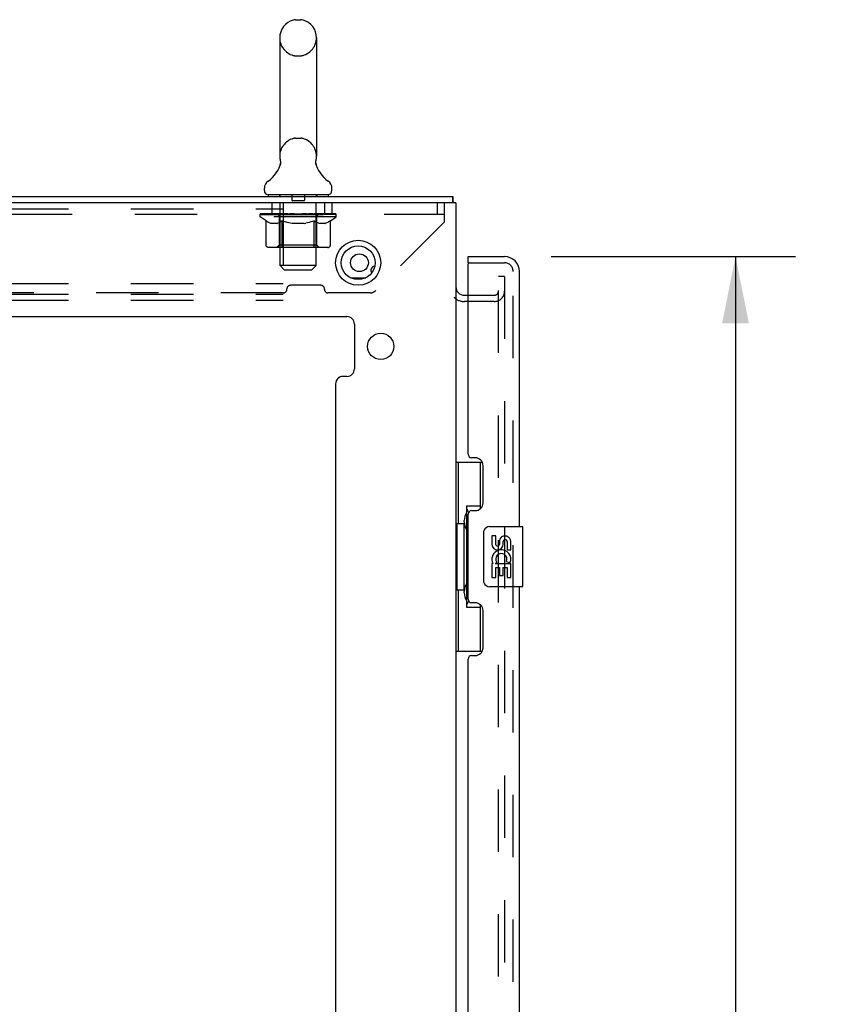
# Model space of a CAD drawing. Header units: inches. Extents: x 0 to 189, y 0 to 122.
# Tile 17 of 51: x 32 to 46, y 72 to 89. Entities that reach past the tile are written whole.
import ezdxf

# ---------------------------------------------------------------- set-up
doc = ezdxf.new("R2010")
doc.units = ezdxf.units.IN
doc.header["$LTSCALE"] = 10.388889
doc.header["$MEASUREMENT"] = 0
doc.linetypes.add('HIDDEN', pattern=[0.2, 0.1, -0.1])
doc.layers.get('0').update_dxf_attribs({"linetype": 'CONTINUOUS'})
for name, color, linetype in [('DEFAULT_2', 8, 'HIDDEN'), ('DIMENSIONS', 7, 'CONTINUOUS'), ('DOOR_ASSEMBLY', 7, 'CONTINUOUS')]:
    doc.layers.add(name, color=color, linetype=linetype)
doc.styles.get("Standard").update_dxf_attribs({"font": 'arial.ttf'})
doc.dimstyles.new('DIMSTYLE_1', dxfattribs={"dimtxt": 0.833333, "dimasz": 1.111111, "dimexe": 0.09, "dimexo": 0.07, "dimgap": 0.0375, "dimtad": 0, "dimtih": 1, "dimtoh": 1, "dimzin": 4, "dimdsep": 46, "dimtxsty": 'Standard', "dimblk": '_FILLED', "dimblk1": '_FILLED', "dimblk2": '_FILLED', "dimcen": 0.09, "dimazin": 1, "dimtfac": 1, "dimtdec": 3, "dimtofl": 0, "dimtmove": 0, "dimatfit": 3, "dimldrblk": '_FILLED', "dimfxl": 0, "dimtolj": 1, "dimtzin": 4, "dimarcsym": 0})

# ---------------------------------------------------------------- blocks, each defined once
blk = doc.blocks.new('_FILLED')
at = {"color": 0, "linetype": 'ByBlock'}
blk.add_solid([(0, 0), (-1, 0.2), (-1, -0.2)], dxfattribs=at)
blk = doc.blocks.new('*D7')
at = {"layer": 'DIMENSIONS', "color": 2, "linetype": 'Continuous'}
for p, q in [((41.315, 84.827), (45.382, 84.827)), ((44.382, 84.827), (44.382, 47.994)), ((44.382, 8.087), (44.382, 45.077)), ((41.315, 8.087), (45.382, 8.087))]:
    blk.add_line(p, q, dxfattribs=at)
at = {"layer": 'DIMENSIONS', "color": 2, "linetype": 'Continuous', "xscale": 1.1111111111, "yscale": 1.1111111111, "zscale": 1.1111111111}
for p, rotation in [((44.382, 84.827), 90), ((44.382, 8.087), 270)]:
    blk.add_blockref('_FILLED', p, dxfattribs=dict(at, rotation=rotation))
at = {"layer": 'DIMENSIONS', "color": 2, "linetype": 'Continuous', "insert": (44.382, 47.577), "char_height": 0.8333, "width": 3.48823, "attachment_point": 2, "line_spacing_factor": 0.9}
blk.add_mtext('76.74\\PDOOR', dxfattribs=at)
blk = doc.blocks.new('*D13')
at = {"layer": 'DIMENSIONS', "color": 2, "linetype": 'Continuous'}
for p, q in [((37.725, 71.489), (35.25, 71.489)), ((39.725, 71.489), (41.948, 71.489))]:
    blk.add_line(p, q, dxfattribs=at)
at = {"layer": 'DIMENSIONS', "color": 2, "linetype": 'Continuous', "xscale": 1.1111111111, "yscale": 1.1111111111, "zscale": 1.1111111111}
blk.add_blockref('_FILLED', (37.725, 71.489), dxfattribs=at)
at = {"layer": 'DIMENSIONS', "color": 2, "linetype": 'Continuous', "xscale": 1.1111111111, "yscale": 1.1111111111, "zscale": 1.1111111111, "rotation": 180}
blk.add_blockref('_FILLED', (39.725, 71.489), dxfattribs=at)
at = {"layer": 'DIMENSIONS', "color": 2, "linetype": 'Continuous', "insert": (34.833, 71.905), "char_height": 0.8333, "width": 2.26456, "attachment_point": 3, "line_spacing_factor": 0.9}
blk.add_mtext('2.00', dxfattribs=at)

msp = doc.modelspace()

# ---------------------------------------------------------------- linework, layer by layer
at = {"color": 7, "linetype": 'Continuous'}
for p, q in [((37.057, 88.772), (37.144, 88.772)), ((36.794, 88.472), (36.794, 86.497)), ((37.406, 88.472), (37.406, 86.497)), ((36.801, 86.354), (36.799, 86.349)), ((37.395, 86.408), (37.396, 86.413)), ((37.395, 86.403), (37.395, 86.408)), ((37.395, 86.398), (37.395, 86.403)), ((37.395, 86.393), (37.395, 86.398)), ((37.395, 86.388), (37.395, 86.393)), ((37.395, 86.383), (37.395, 86.388)), ((37.395, 86.378), (37.395, 86.383)), ((37.396, 86.373), (37.395, 86.378)), ((37.396, 86.413), (37.397, 86.418)), ((37.397, 86.368), (37.396, 86.373)), ((37.397, 86.423), (37.398, 86.427)), ((37.398, 86.364), (37.397, 86.368)), ((37.399, 86.36), (37.398, 86.364)), ((36.538, 85.926), (36.538, 85.965)), ((37.663, 85.926), (37.663, 85.965)), ((36.6, 85.857), (36.6, 85.827)), ((37.6, 85.857), (36.6, 85.857)), ((37.6, 85.857), (37.6, 85.827)), ((39.673, 85.723), (39.673, 85.827)), ((39.765, 84.223), (39.765, 84.223))]:
    msp.add_line(p, q, dxfattribs=at)
at = {"color": 3, "linetype": 'Continuous'}
for p, q in [((21.777, 85.827), (39.673, 85.827)), ((39.682, 85.773), (39.682, 85.791)), ((39.725, 85.723), (21.792, 85.723)), ((39.725, 85.723), (39.725, 7.191)), ((37.972, 84.473), (38.229, 84.473)), ((39.868, 84.181), (39.929, 84.181)), ((23.538, 83.827), (37.912, 83.827)), ((38.037, 83.702), (38.037, 82.955)), ((37.912, 82.83), (37.85, 82.83)), ((37.725, 82.705), (37.725, 59.374))]:
    msp.add_line(p, q, dxfattribs=at)
at = {"color": 7, "linetype": 'Continuous'}
for points in [[(36.803, 86.427), (36.803, 86.423), (36.804, 86.418), (36.805, 86.413), (36.806, 86.408), (36.806, 86.403), (36.806, 86.398), (36.806, 86.393), (36.806, 86.388), (36.806, 86.383), (36.805, 86.378), (36.805, 86.373), (36.804, 86.368), (36.803, 86.364), (36.802, 86.359), (36.801, 86.354)], [(37.397, 86.418), (37.397, 86.423), (37.398, 86.427)]]:
    msp.add_lwpolyline(points, dxfattribs=at)
at = {"color": 3, "linetype": 'Continuous'}
for points in [[(39.682, 85.791), (39.682, 85.794), (39.682, 85.798), (39.681, 85.801), (39.681, 85.804), (39.681, 85.807), (39.681, 85.81), (39.681, 85.813), (39.68, 85.815), (39.68, 85.817), (39.679, 85.819), (39.679, 85.821), (39.679, 85.822), (39.678, 85.823), (39.677, 85.824), (39.677, 85.825), (39.676, 85.826), (39.675, 85.826), (39.674, 85.826), (39.673, 85.827)], [(39.686, 85.723), (39.686, 85.725), (39.685, 85.73), (39.684, 85.735), (39.683, 85.74), (39.683, 85.746), (39.683, 85.752), (39.682, 85.757), (39.682, 85.763), (39.682, 85.768), (39.682, 85.773)]]:
    msp.add_lwpolyline(points, dxfattribs=at)
for centre, radius in [((38.1, 84.723), 0.375), ((38.121, 84.723), 0.148), ((38.475, 83.33), 0.219)]:
    msp.add_circle(centre, radius, dxfattribs=at)
at = {"color": 7, "linetype": 'Continuous'}
msp.add_circle((38.1, 84.723), 0.281, dxfattribs=at)
for centre, radius, start, end in [((37.1, 88.472), 0.306, 105.6303, 180), ((37.057, 88.628), 0.144, 90, 105.6303), ((37.144, 88.628), 0.144, 74.3697, 90), ((37.1, 88.472), 0.306, 0, 74.3697), ((37.1, 86.497), 0.306, 180, 193.2053), ((37.1, 86.497), 0.306, 346.7947, 360), ((36.302, 86.513), 0.523, 304.6624, 347.2389), ((37.898, 86.513), 0.523, 192.7611, 235.3376), ((36.682, 85.965), 0.144, 124.6624, 180), ((37.519, 85.965), 0.144, 360, 55.3376), ((36.607, 85.926), 0.069, 180, 265), ((37.594, 85.926), 0.069, 275, 360)]:
    msp.add_arc(centre, radius, start, end, dxfattribs=at)
at = {"color": 3, "linetype": 'Continuous'}
for centre, radius, start, end in [((38.371, 84.598), 0.0625, 87.3838, 223.1588), ((39.868, 84.323), 0.142, 180, 270), ((37.912, 83.702), 0.125, 0, 90), ((37.85, 82.705), 0.125, 90, 180), ((37.912, 82.955), 0.125, 270, 360)]:
    msp.add_arc(centre, radius, start, end, dxfattribs=at)
at = {"layer": 'DEFAULT_2', "color": 8, "linetype": 'HIDDEN'}
for p, q in [((37.057, 88.172), (37.144, 88.172)), ((37.057, 86.797), (37.144, 86.797)), ((36.788, 85.857), (36.788, 85.827)), ((36.8, 84.676), (36.8, 85.827)), ((36.995, 85.847), (36.995, 85.767)), ((37.205, 85.847), (37.205, 85.767)), ((37.4, 84.676), (37.4, 85.827)), ((37.413, 85.857), (37.413, 85.827)), ((21.85, 85.619), (36.85, 85.619)), ((36.663, 85.723), (36.663, 85.535)), ((36.85, 85.723), (36.85, 84.098)), ((37.195, 85.757), (37.005, 85.757)), ((37.538, 85.723), (37.538, 85.535)), ((37.663, 85.723), (37.663, 85.535)), ((39.413, 85.723), (39.413, 85.535)), ((39.538, 85.405), (39.538, 85.723)), ((21.913, 85.535), (39.538, 85.535)), ((36.467, 85.49), (36.467, 85.537)), ((36.566, 85.42), (36.467, 85.49)), ((37.734, 85.49), (36.467, 85.49)), ((36.477, 85.53), (36.477, 85.537)), ((36.485, 85.527), (36.485, 85.53)), ((36.485, 85.527), (37.715, 85.527)), ((36.494, 85.527), (36.494, 85.53)), ((36.495, 85.527), (36.495, 85.53)), ((36.505, 85.53), (36.505, 85.537)), ((36.522, 85.527), (36.522, 85.53)), ((36.523, 85.527), (36.523, 85.53)), ((36.552, 85.53), (36.552, 85.537)), ((36.567, 85.527), (36.567, 85.53)), ((36.569, 85.527), (36.569, 85.53)), ((36.774, 85.53), (36.572, 85.53)), ((36.615, 85.53), (36.615, 85.537)), ((36.617, 85.527), (36.617, 85.53)), ((36.617, 85.527), (36.617, 85.53)), ((36.62, 85.527), (36.62, 85.53)), ((36.628, 85.527), (36.628, 85.53)), ((36.628, 85.527), (36.628, 85.53)), ((36.631, 85.527), (36.631, 85.53)), ((36.634, 85.527), (36.634, 85.531)), ((36.639, 85.527), (36.639, 85.53)), ((36.653, 85.527), (36.653, 85.53)), ((36.671, 85.527), (36.671, 85.53)), ((36.672, 85.527), (36.672, 85.532)), ((36.692, 85.527), (36.692, 85.53)), ((36.692, 85.527), (36.692, 85.53)), ((36.693, 85.53), (36.693, 85.537)), ((36.703, 85.527), (36.703, 85.53)), ((36.707, 85.527), (36.707, 85.53)), ((36.716, 85.527), (36.716, 85.53)), ((36.728, 85.527), (36.728, 85.534)), ((36.743, 85.527), (36.743, 85.53)), ((36.746, 85.527), (36.746, 85.53)), ((36.774, 85.527), (36.774, 85.53)), ((36.841, 85.53), (36.779, 85.53)), ((36.784, 85.53), (36.784, 85.537)), ((36.788, 85.018), (36.788, 85.487)), ((36.791, 85.527), (36.791, 85.53)), ((36.795, 85.527), (36.795, 85.53)), ((36.801, 85.527), (36.801, 85.535)), ((36.805, 85.527), (36.805, 85.53)), ((36.816, 85.527), (36.816, 85.53)), ((36.841, 85.527), (36.841, 85.53)), ((36.915, 85.53), (36.856, 85.53)), ((36.877, 85.527), (36.877, 85.53)), ((36.884, 85.53), (36.884, 85.537)), ((36.888, 85.527), (36.888, 85.53)), ((36.89, 85.527), (36.89, 85.536)), ((36.893, 85.527), (36.893, 85.53)), ((36.9, 85.527), (36.9, 85.53)), ((36.915, 85.527), (36.915, 85.53)), ((36.996, 85.53), (36.941, 85.53)), ((36.955, 85.527), (36.955, 85.53)), ((36.986, 85.53), (37.1, 85.537)), ((36.99, 85.53), (36.99, 85.537)), ((36.991, 85.536), (36.99, 85.537)), ((36.991, 85.53), (36.991, 85.536)), ((36.991, 85.527), (36.991, 85.53)), ((36.995, 85.527), (36.995, 85.53)), ((36.996, 85.527), (36.996, 85.53)), ((36.996, 85.527), (36.996, 85.53)), ((37.08, 85.53), (37.031, 85.53)), ((37.037, 85.527), (37.037, 85.53)), ((37.08, 85.527), (37.08, 85.53)), ((37.098, 85.53), (37.098, 85.53)), ((37.098, 85.527), (37.098, 85.53)), ((37.098, 85.527), (37.098, 85.53)), ((37.1, 85.53), (37.1, 85.537)), ((37.1, 85.537), (37.215, 85.53)), ((37.103, 85.527), (37.103, 85.53)), ((37.103, 85.527), (37.103, 85.53)), ((37.103, 85.53), (37.103, 85.53)), ((37.121, 85.527), (37.121, 85.53)), ((37.121, 85.53), (37.169, 85.53)), ((37.164, 85.527), (37.164, 85.53)), ((37.205, 85.527), (37.205, 85.53)), ((37.205, 85.527), (37.205, 85.53)), ((37.205, 85.53), (37.259, 85.53)), ((37.206, 85.527), (37.206, 85.53)), ((37.21, 85.53), (37.21, 85.537)), ((37.21, 85.536), (37.21, 85.537)), ((37.21, 85.53), (37.21, 85.536)), ((37.21, 85.527), (37.21, 85.53)), ((37.246, 85.527), (37.246, 85.53)), ((37.285, 85.527), (37.285, 85.53)), ((37.285, 85.53), (37.345, 85.53)), ((37.301, 85.527), (37.301, 85.53)), ((37.308, 85.527), (37.308, 85.53)), ((37.311, 85.527), (37.311, 85.536)), ((37.313, 85.527), (37.313, 85.53)), ((37.317, 85.53), (37.317, 85.537)), ((37.324, 85.527), (37.324, 85.53)), ((37.36, 85.527), (37.36, 85.53)), ((37.36, 85.53), (37.422, 85.53)), ((37.385, 85.527), (37.385, 85.53)), ((37.395, 85.527), (37.395, 85.53)), ((37.4, 85.527), (37.4, 85.535)), ((37.406, 85.527), (37.406, 85.53)), ((37.41, 85.527), (37.41, 85.53)), ((37.413, 85.018), (37.413, 85.487)), ((37.417, 85.53), (37.417, 85.537)), ((37.427, 85.527), (37.427, 85.53)), ((37.427, 85.53), (37.734, 85.53)), ((37.455, 85.527), (37.455, 85.53)), ((37.458, 85.527), (37.458, 85.53)), ((37.473, 85.527), (37.473, 85.534)), ((37.484, 85.527), (37.484, 85.53)), ((37.494, 85.527), (37.494, 85.53)), ((37.498, 85.527), (37.498, 85.53)), ((37.507, 85.53), (37.507, 85.537)), ((37.509, 85.527), (37.509, 85.53)), ((37.509, 85.527), (37.509, 85.53)), ((37.529, 85.527), (37.529, 85.532)), ((37.53, 85.527), (37.53, 85.53)), ((37.548, 85.527), (37.548, 85.53)), ((37.562, 85.527), (37.562, 85.53)), ((37.566, 85.527), (37.566, 85.531)), ((37.57, 85.527), (37.57, 85.53)), ((37.573, 85.527), (37.573, 85.53)), ((37.573, 85.527), (37.573, 85.53)), ((37.58, 85.527), (37.58, 85.53)), ((37.583, 85.527), (37.583, 85.53)), ((37.584, 85.527), (37.584, 85.53)), ((37.586, 85.53), (37.586, 85.537)), ((37.612, 85.533), (37.733, 85.534)), ((37.612, 85.53), (37.612, 85.533)), ((37.632, 85.527), (37.632, 85.53)), ((37.634, 85.527), (37.634, 85.53)), ((37.637, 85.422), (37.734, 85.49)), ((37.649, 85.53), (37.649, 85.537)), ((37.677, 85.527), (37.677, 85.53)), ((37.679, 85.527), (37.679, 85.53)), ((37.696, 85.53), (37.696, 85.537)), ((37.706, 85.527), (37.706, 85.53)), ((37.707, 85.527), (37.707, 85.53)), ((37.715, 85.527), (37.715, 85.53)), ((37.724, 85.53), (37.724, 85.537)), ((37.733, 85.53), (37.733, 85.534)), ((37.734, 85.49), (37.734, 85.53)), ((36.566, 85.015), (36.566, 85.42)), ((36.566, 85.42), (36.581, 85.411)), ((36.594, 85.402), (36.58, 85.411)), ((36.608, 85.395), (36.594, 85.403)), ((36.621, 85.388), (36.608, 85.395)), ((36.635, 85.383), (36.621, 85.388)), ((36.648, 85.378), (36.635, 85.383)), ((36.752, 85.378), (36.648, 85.378)), ((36.752, 85.378), (36.765, 85.383)), ((36.779, 85.389), (36.765, 85.383)), ((36.793, 85.395), (36.779, 85.388)), ((36.806, 85.403), (36.792, 85.395)), ((36.82, 85.411), (36.806, 85.403)), ((36.834, 85.421), (36.82, 85.411)), ((36.834, 85.015), (36.834, 85.421)), ((36.834, 85.421), (36.863, 85.411)), ((36.891, 85.402), (36.863, 85.411)), ((36.919, 85.395), (36.891, 85.403)), ((36.947, 85.388), (36.919, 85.395)), ((36.974, 85.383), (36.946, 85.388)), ((37.001, 85.378), (36.974, 85.383)), ((37.199, 85.378), (37.001, 85.378)), ((37.199, 85.378), (37.227, 85.383)), ((37.255, 85.389), (37.227, 85.383)), ((37.283, 85.395), (37.255, 85.389)), ((37.312, 85.403), (37.283, 85.395)), ((37.34, 85.412), (37.311, 85.403)), ((37.369, 85.422), (37.34, 85.412)), ((37.369, 85.015), (37.369, 85.422)), ((37.428, 85.388), (37.413, 85.395)), ((37.442, 85.383), (37.427, 85.388)), ((37.456, 85.378), (37.442, 85.383)), ((37.55, 85.378), (37.456, 85.378)), ((37.55, 85.378), (37.564, 85.383)), ((37.578, 85.389), (37.564, 85.383)), ((37.593, 85.395), (37.578, 85.388)), ((37.607, 85.403), (37.593, 85.395)), ((37.622, 85.412), (37.607, 85.403)), ((37.637, 85.422), (37.622, 85.412)), ((37.637, 85.015), (37.637, 85.422)), ((39.538, 85.405), (38.393, 84.26)), ((37.594, 84.978), (36.609, 84.978)), ((36.788, 85.018), (36.748, 84.978)), ((37.413, 85.018), (36.788, 85.018)), ((36.845, 84.983), (36.843, 84.985)), ((36.85, 84.979), (36.848, 84.981)), ((36.853, 84.978), (36.85, 84.979)), ((36.855, 84.978), (36.853, 84.978)), ((37.413, 85.018), (37.453, 84.978)), ((36.869, 84.607), (36.8, 84.676)), ((37.4, 84.676), (36.8, 84.676)), ((37.331, 84.607), (37.4, 84.676)), ((36.869, 84.607), (37.331, 84.607)), ((40.434, 8.42), (40.434, 84.493)), ((40.538, 84.493), (40.434, 84.493)), ((40.538, 84.493), (40.538, 8.42)), ((21.85, 84.379), (36.85, 84.379)), ((37.479, 84.347), (36.972, 84.347)), ((21.85, 84.202), (36.85, 84.202)), ((36.854, 84.222), (24.597, 84.222)), ((36.913, 84.281), (36.913, 84.287)), ((37.538, 84.281), (37.538, 84.287)), ((38.301, 84.222), (37.597, 84.222)), ((39.929, 84.181), (40.364, 84.181)), ((21.85, 84.098), (36.85, 84.098)), ((40.364, 84.077), (39.868, 84.077))]:
    msp.add_line(p, q, dxfattribs=at)
for points in [[(37.369, 85.422), (37.384, 85.412), (37.399, 85.403)], [(37.413, 85.395), (37.399, 85.403), (37.384, 85.412)], [(36.609, 84.978), (36.604, 84.978), (36.599, 84.979), (36.594, 84.981), (36.589, 84.983), (36.585, 84.985), (36.58, 84.988), (36.576, 84.992), (36.573, 84.996), (36.57, 85), (36.568, 85.005), (36.567, 85.01), (36.566, 85.015)], [(36.835, 85.005), (36.834, 85.01), (36.834, 85.015)], [(36.836, 85), (36.835, 85.005), (36.834, 85.01), (36.834, 85.015)], [(36.848, 84.981), (36.845, 84.983), (36.843, 84.985), (36.841, 84.988), (36.839, 84.992), (36.837, 84.996), (36.836, 85)], [(36.841, 84.988), (36.839, 84.992), (36.837, 84.996)], [(37.348, 84.978), (37.35, 84.978), (37.353, 84.979), (37.356, 84.981), (37.358, 84.983), (37.36, 84.985), (37.362, 84.988), (37.364, 84.992), (37.366, 84.996), (37.367, 85), (37.368, 85.005), (37.369, 85.01), (37.369, 85.015)], [(37.594, 84.978), (37.599, 84.978), (37.604, 84.979), (37.609, 84.981), (37.614, 84.983), (37.619, 84.985), (37.623, 84.988), (37.627, 84.992), (37.63, 84.996), (37.633, 85), (37.635, 85.005), (37.636, 85.01), (37.637, 85.015)]]:
    msp.add_lwpolyline(points, dxfattribs=at)
for centre, radius, start, end in [((37.1, 88.472), 0.306, 180, 254.3697), ((37.1, 88.472), 0.306, 285.6303, 360), ((37.057, 88.316), 0.144, 254.3697, 270), ((37.144, 88.316), 0.144, 270, 285.6303), ((37.1, 86.497), 0.306, 105.6303, 180), ((37.057, 86.653), 0.144, 90, 105.6303), ((37.144, 86.653), 0.144, 74.3697, 90), ((37.1, 86.497), 0.306, 0, 74.3697), ((36.607, 85.926), 0.069, 265, 270), ((36.77, 85.827), 0.03, 0, 90), ((36.985, 85.847), 0.01, 0, 90), ((37.215, 85.847), 0.01, 90, 180), ((37.43, 85.827), 0.03, 90, 180), ((37.594, 85.926), 0.069, 270, 275), ((37.005, 85.767), 0.01, 180, 270), ((37.195, 85.767), 0.01, 270, 360), ((36.748, 85.487), 0.0398, 0, 90), ((37.453, 85.487), 0.0398, 90, 180), ((36.972, 84.287), 0.0591, 90, 180), ((37.479, 84.287), 0.0591, 0, 90), ((36.854, 84.281), 0.0591, 270, 360), ((37.597, 84.281), 0.0591, 180, 270), ((38.301, 84.352), 0.13, 270, 315), ((39.868, 84.323), 0.246, 224.2241, 270), ((40.364, 84.251), 0.174, 270, 360), ((40.364, 84.251), 0.07, 270, 360)]:
    msp.add_arc(centre, radius, start, end, dxfattribs=at)
for centre, major_axis, ratio, start_param, end_param in [((37.1, 85.537), (0.633, 0.007), 0.05963, 2.96643, 3.140963), ((36.447, 85.525), (0.198, 0), 0.060556, 0.430652, 1.470503), ((37.1, 85.537), (0.633, 0), 0.060556, 3.141593, 3.316126), ((36.447, 85.518), (0.198, 0.002), 0.05963, 1.376596, 1.469874), ((37.1, 85.537), (0.633, 0.013), 0.05688, 2.791345, 2.965878), ((36.423, 85.525), (0.198, 0.002), 0.05963, 0.25549, 1.295341), ((36.492, 85.525), (0.198, -0.002), 0.05963, 0.605815, 1.645666), ((37.1, 85.537), (0.633, -0.007), 0.05963, -2.96643, -2.791898), ((36.492, 85.518), (0.198, 0), 0.060556, 1.551758, 1.645036), ((36.423, 85.518), (0.198, 0.004), 0.05688, 1.20151, 1.294789), ((36.493, 85.52), (0.164, 0.002), 0.05963, 1.065228, 1.614276), ((36.473, 85.52), (0.164, 0.003), 0.05688, 0.890143, 1.43919), ((36.531, 85.52), (0.164, 0), 0.060556, 1.240391, 1.789438), ((37.1, 85.537), (0.633, 0.019), 0.052395, 2.616403, 2.790936), ((36.419, 85.525), (0.198, 0.004), 0.05688, 0.080405, 1.120256), ((36.554, 85.525), (0.198, -0.004), 0.05688, 0.7809, 1.820751), ((37.1, 85.537), (0.633, -0.013), 0.05688, -2.791345, -2.616812), ((36.554, 85.518), (0.198, -0.002), 0.05963, 1.72692, 1.820198), ((36.419, 85.518), (0.198, 0.006), 0.052395, 1.026568, 1.119847), ((36.472, 85.52), (0.164, 0.005), 0.052395, 0.715201, 1.264248), ((36.586, 85.52), (0.164, -0.002), 0.05963, 1.415553, 1.9646), ((37.1, 85.537), (0.633, 0.025), 0.046319, 2.441654, 2.616187), ((36.633, 85.525), (0.198, -0.006), 0.052395, 0.955842, 1.995693), ((36.436, 85.525), (0.198, 0.006), 0.052395, -0.094537, 0.945314), ((37.1, 85.537), (0.633, -0.019), 0.052395, -2.616403, -2.44187), ((36.633, 85.518), (0.198, -0.004), 0.05688, 1.902006, 1.995284), ((36.436, 85.518), (0.198, 0.008), 0.046319, 0.851819, 0.945098), ((36.491, 85.52), (0.164, 0.006), 0.046319, 0.540452, 1.089499), ((36.658, 85.52), (0.164, -0.003), 0.05688, 1.590638, 2.139686), ((37.1, 85.537), (0.633, 0.029), 0.038841, 2.267123, 2.441656), ((36.727, 85.525), (0.198, -0.008), 0.046319, 1.130591, 2.170442), ((36.473, 85.525), (0.198, 0.008), 0.046319, -0.269286, 0.770565), ((37.1, 85.537), (0.633, -0.025), 0.046319, -2.441654, -2.267121), ((36.727, 85.518), (0.198, -0.006), 0.052395, 2.076947, 2.170226), ((36.473, 85.518), (0.198, 0.009), 0.038841, 0.677289, 0.770567), ((36.528, 85.52), (0.164, 0.008), 0.038841, 0.365921, 0.914969), ((36.742, 85.52), (0.164, -0.005), 0.052395, 1.76558, 2.314627), ((37.1, 85.537), (0.633, 0.033), 0.030195, 2.09281, 2.267343), ((36.832, 85.525), (0.198, -0.009), 0.038841, 1.305122, 2.344973), ((36.53, 85.525), (0.198, 0.009), 0.038841, -0.443817, 0.596034), ((37.1, 85.537), (0.633, -0.029), 0.038841, -2.267123, -2.092591), ((36.832, 85.518), (0.198, -0.008), 0.046319, 2.251696, 2.344975), ((36.53, 85.518), (0.198, 0.01), 0.030195, 0.502975, 0.596254), ((36.582, 85.52), (0.164, 0.009), 0.030195, 0.191608, 0.740655), ((36.838, 85.52), (0.164, -0.006), 0.046319, 1.940329, 2.489376), ((36.603, 85.525), (0.198, 0.01), 0.030195, -0.61813, 0.421721), ((37.1, 85.537), (0.633, 0.036), 0.020645, 1.918687, 2.09322), ((36.945, 85.525), (0.198, -0.01), 0.030195, 1.479435, 2.519286), ((37.1, 85.537), (0.633, -0.033), 0.030195, -2.09281, -1.918277), ((36.945, 85.518), (0.198, -0.009), 0.038841, 2.426227, 2.519505), ((36.603, 85.518), (0.198, 0.011), 0.020645, 0.328852, 0.422131), ((36.652, 85.52), (0.164, 0.009), 0.020645, 0.017485, 0.566532), ((36.941, 85.52), (0.164, -0.008), 0.038841, 2.11486, 2.663907), ((36.692, 85.525), (0.198, 0.011), 0.020645, -0.792253, 0.247598), ((37.1, 85.537), (0.633, 0.038), 0.010478, 1.744704, 1.919237), ((37.062, 85.525), (0.198, -0.011), 0.020645, 1.653558, 2.693409), ((37.1, 85.537), (0.633, -0.036), 0.020645, -1.918687, -1.744154), ((37.062, 85.518), (0.198, -0.01), 0.030195, 2.60054, 2.693819), ((36.692, 85.518), (0.198, 0.012), 0.010478, 0.154869, 0.248148), ((36.736, 85.52), (0.164, 0.01), 0.010478, 6.126688, 6.675735), ((37.049, 85.52), (0.164, -0.009), 0.030195, 2.289173, 2.83822), ((36.793, 85.525), (0.198, 0.012), 0.010478, -0.966236, -0.000846), ((37.181, 85.525), (0.198, -0.012), 0.010478, 1.827541, 2.867392), ((37.1, 85.537), (0.633, -0.038), 0.010478, -1.744704, -1.570171), ((37.181, 85.518), (0.198, -0.011), 0.020645, 2.774664, 2.867942), ((37.159, 85.52), (0.164, -0.009), 0.020645, 2.463296, 3.012344), ((37.02, 85.525), (0.198, 0.012), 0.010478, 0.274201, 1.314052), ((36.934, 85.52), (0.164, 0.01), 0.010478, -0.000483, 0.504314), ((36.903, 85.518), (0.198, 0.012), 0.010478, 0.099668, 0.192946), ((37.1, 85.537), (0.633, 0.038), 0.010478, -1.571421, -1.396888), ((37.298, 85.518), (0.198, -0.012), 0.010478, 2.948646, 3.041925), ((37.267, 85.52), (0.164, -0.01), 0.010478, 2.637279, 3.142076), ((37.139, 85.525), (0.198, 0.011), 0.020645, 0.448184, 1.488034), ((37.042, 85.52), (0.164, 0.009), 0.020645, 0.129249, 0.678296), ((37.02, 85.518), (0.198, 0.011), 0.020645, 0.273651, 0.366929), ((37.1, 85.537), (0.633, 0.036), 0.020645, -1.397439, -1.222906), ((37.1, 85.537), (0.633, -0.038), 0.010478, 1.222355, 1.396888), ((37.408, 85.525), (0.198, -0.012), 0.010478, -3.140747, -2.175357), ((37.256, 85.525), (0.198, 0.01), 0.030195, 0.622307, 1.662158), ((37.152, 85.52), (0.164, 0.009), 0.030195, 0.303372, 0.852419), ((37.465, 85.52), (0.164, -0.01), 0.010478, 2.749043, 3.29809), ((37.509, 85.525), (0.198, -0.011), 0.020645, 2.893995, 3.933846), ((37.139, 85.518), (0.198, 0.01), 0.030195, 0.447774, 0.541052), ((37.509, 85.518), (0.198, -0.012), 0.010478, 2.893445, 2.986723), ((37.1, 85.537), (0.633, 0.033), 0.030195, -1.223315, -1.048783), ((37.1, 85.537), (0.633, -0.036), 0.020645, 1.048373, 1.222906), ((37.369, 85.525), (0.198, 0.009), 0.038841, 0.79662, 1.836471), ((37.26, 85.52), (0.164, 0.008), 0.038841, 0.477686, 1.026733), ((37.549, 85.52), (0.164, -0.009), 0.020645, 2.57506, 3.124108), ((37.598, 85.525), (0.198, -0.01), 0.030195, 2.719872, 3.759723), ((37.474, 85.525), (0.198, 0.008), 0.046319, 0.971151, 2.011002), ((37.256, 85.518), (0.198, 0.009), 0.038841, 0.622087, 0.715366), ((37.598, 85.518), (0.198, -0.011), 0.020645, 2.719462, 2.812741), ((37.1, 85.537), (0.633, 0.029), 0.038841, -1.049002, -0.874469), ((37.1, 85.537), (0.633, -0.033), 0.030195, 0.87425, 1.048783), ((37.363, 85.52), (0.164, 0.006), 0.046319, 0.652216, 1.201263), ((37.567, 85.525), (0.198, 0.006), 0.052395, 1.1459, 2.185751), ((37.619, 85.52), (0.164, -0.009), 0.030195, 2.400937, 2.949985), ((37.671, 85.525), (0.198, -0.009), 0.038841, 2.545558, 3.585409), ((37.459, 85.52), (0.164, 0.005), 0.052395, 0.826965, 1.376012), ((37.369, 85.518), (0.198, 0.008), 0.046319, 0.796618, 0.889896), ((37.671, 85.518), (0.198, -0.01), 0.030195, 2.545339, 2.638617), ((37.647, 85.525), (0.198, 0.004), 0.05688, 1.320842, 2.360692), ((37.1, 85.537), (0.633, 0.025), 0.046319, -0.874471, -0.699939), ((37.1, 85.537), (0.633, -0.029), 0.038841, 0.699936, 0.874469), ((37.727, 85.525), (0.198, -0.008), 0.046319, 2.371028, 3.410879), ((37.673, 85.52), (0.164, -0.008), 0.038841, 2.226624, 2.775671), ((37.709, 85.525), (0.198, 0.002), 0.05963, 1.495927, 2.535778), ((37.543, 85.52), (0.164, 0.003), 0.05688, 1.001907, 1.550954), ((37.765, 85.525), (0.198, -0.006), 0.052395, 2.196279, 3.23613), ((37.71, 85.52), (0.164, -0.006), 0.046319, 2.052093, 2.601141), ((37.474, 85.518), (0.198, 0.006), 0.052395, 0.971367, 1.064645), ((37.754, 85.525), (0.198, 0), 0.060556, 2.364024, 2.71094), ((37.727, 85.518), (0.198, -0.009), 0.038841, 2.371026, 2.464304), ((37.782, 85.525), (0.198, -0.004), 0.05688, 2.021337, 3.061188), ((37.1, 85.537), (0.633, 0.019), 0.052395, -0.699723, -0.52519), ((37.1, 85.537), (0.633, -0.025), 0.046319, 0.525406, 0.699939), ((37.778, 85.525), (0.198, -0.002), 0.05963, 1.846251, 2.886102), ((37.614, 85.52), (0.164, 0.002), 0.05963, 1.176993, 1.72604), ((37.729, 85.52), (0.164, -0.005), 0.052395, 1.877344, 2.426392), ((37.67, 85.52), (0.164, 0), 0.060556, 1.352155, 1.901202), ((37.728, 85.52), (0.164, -0.003), 0.05688, 1.702402, 2.25145), ((37.708, 85.52), (0.164, -0.002), 0.05963, 1.527317, 2.076364), ((37.567, 85.518), (0.198, 0.004), 0.05688, 1.146309, 1.239587), ((37.765, 85.518), (0.198, -0.008), 0.046319, 2.196495, 2.289773), ((37.1, 85.537), (0.633, 0.013), 0.05688, -0.524781, -0.350248), ((37.1, 85.537), (0.633, -0.019), 0.052395, 0.350657, 0.52519), ((37.754, 85.518), (0.198, -0.002), 0.05963, 1.764997, 1.971333), ((37.647, 85.518), (0.198, 0.002), 0.05963, 1.321394, 1.414673), ((37.782, 85.518), (0.198, -0.006), 0.052395, 2.021746, 2.115024), ((37.1, 85.537), (0.633, 0.007), 0.05963, -0.349695, -0.175162), ((37.1, 85.537), (0.633, -0.013), 0.05688, 0.175715, 0.350248), ((37.709, 85.518), (0.198, 0), 0.060556, 1.496556, 1.589835), ((37.778, 85.518), (0.198, -0.004), 0.05688, 1.846804, 1.940083), ((37.1, 85.537), (0.633, -0.007), 0.05963, 6.27665, 6.458348), ((37.1, 85.537), (0.633, 0), 0.060556, -0.174533, -0.058352)]:
    msp.add_ellipse(centre, major_axis=major_axis, ratio=ratio, start_param=start_param, end_param=end_param, dxfattribs=at)
at = {"layer": 'DOOR_ASSEMBLY', "color": 7, "linetype": 'Continuous'}
for p, q in [((39.929, 84.723), (39.929, 84.827)), ((39.949, 84.723), (39.929, 84.723)), ((39.725, 81.402), (40.166, 81.402)), ((39.764, 81.402), (39.764, 80.377)), ((40.129, 81.402), (40.129, 80.622)), ((39.902, 80.667), (39.902, 78.987)), ((40.129, 80.667), (39.902, 80.667)), ((39.743, 80.377), (39.743, 79.277)), ((39.743, 80.377), (39.865, 80.377)), ((39.865, 80.407), (39.865, 80.427)), ((39.865, 79.277), (39.865, 80.377)), ((40.189, 79.427), (40.189, 80.227)), ((40.288, 80.327), (40.828, 80.327)), ((40.843, 79.342), (40.843, 80.312)), ((40.326, 80.172), (40.326, 80.036)), ((40.389, 80.172), (40.326, 80.172)), ((40.389, 80.036), (40.389, 80.172)), ((40.454, 80.099), (40.454, 80.03)), ((40.515, 80.036), (40.515, 80.078)), ((40.578, 80.078), (40.578, 79.942)), ((40.64, 79.942), (40.64, 80.078)), ((40.578, 79.942), (40.64, 79.942)), ((40.379, 79.711), (40.406, 79.73)), ((40.57, 79.747), (40.628, 79.722)), ((40.326, 79.711), (40.326, 79.481)), ((40.344, 79.711), (40.326, 79.711)), ((40.379, 79.711), (40.64, 79.711)), ((40.389, 79.481), (40.389, 79.648)), ((40.389, 79.648), (40.454, 79.648)), ((40.454, 79.648), (40.454, 79.512)), ((40.515, 79.512), (40.515, 79.648)), ((40.515, 79.648), (40.578, 79.648)), ((40.578, 79.648), (40.578, 79.481)), ((40.64, 79.481), (40.64, 79.711)), ((40.326, 79.481), (40.389, 79.481)), ((40.454, 79.512), (40.515, 79.512)), ((40.578, 79.481), (40.64, 79.481)), ((39.743, 79.277), (39.865, 79.277)), ((39.764, 79.277), (39.764, 78.252)), ((39.865, 79.226), (39.865, 79.246)), ((40.828, 79.327), (40.288, 79.327)), ((39.902, 78.987), (40.129, 78.987)), ((40.129, 79.031), (40.129, 78.252)), ((39.725, 78.252), (40.166, 78.252))]:
    msp.add_line(p, q, dxfattribs=at)
at = {"layer": 'DOOR_ASSEMBLY', "color": 3, "linetype": 'Continuous'}
for p, q in [((39.929, 84.827), (40.537, 84.827)), ((39.929, 81.534), (39.929, 84.703)), ((40.783, 80.327), (40.783, 84.58)), ((40.049, 81.474), (39.989, 81.474)), ((40.179, 80.724), (40.179, 81.344)), ((39.929, 79.119), (39.929, 80.534)), ((39.989, 80.594), (40.049, 80.594)), ((40.783, 58.08), (40.783, 79.327)), ((40.049, 79.059), (39.989, 79.059)), ((40.179, 78.309), (40.179, 78.929)), ((39.929, 59.287), (39.929, 78.119)), ((39.989, 78.179), (40.049, 78.179))]:
    msp.add_line(p, q, dxfattribs=at)
at = {"layer": 'DOOR_ASSEMBLY', "color": 8, "linetype": 'HIDDEN'}
for p, q in [((39.949, 84.723), (40.537, 84.723)), ((40.679, 8.333), (40.679, 84.58))]:
    msp.add_line(p, q, dxfattribs=at)
at = {"layer": 'DOOR_ASSEMBLY', "color": 7, "linetype": 'Continuous'}
for points in [[(39.902, 80.643), (39.903, 80.639), (39.903, 80.636), (39.904, 80.632), (39.905, 80.627), (39.907, 80.623), (39.909, 80.618), (39.912, 80.612), (39.914, 80.606), (39.918, 80.6), (39.922, 80.593), (39.926, 80.585), (39.931, 80.577), (39.936, 80.569), (39.938, 80.566)], [(40.189, 80.227), (40.189, 80.233), (40.189, 80.239), (40.19, 80.245), (40.192, 80.251), (40.193, 80.257), (40.195, 80.263)], [(40.195, 79.39), (40.193, 79.396), (40.192, 79.402), (40.19, 79.408), (40.189, 79.414), (40.189, 79.42), (40.189, 79.427)], [(39.938, 79.088), (39.936, 79.084), (39.931, 79.076), (39.926, 79.068), (39.922, 79.06), (39.918, 79.053), (39.914, 79.047), (39.912, 79.041), (39.909, 79.036), (39.907, 79.03), (39.905, 79.026), (39.904, 79.021), (39.903, 79.017), (39.903, 79.014), (39.902, 79.01)]]:
    msp.add_lwpolyline(points, dxfattribs=at)
at = {"layer": 'DOOR_ASSEMBLY', "color": 3, "linetype": 'Continuous'}
for centre, radius, start, end in [((40.537, 84.58), 0.246, 0, 90), ((39.949, 84.703), 0.02, 90, 180), ((39.989, 81.534), 0.06, 180, 270), ((40.049, 81.344), 0.13, 0, 90), ((40.049, 80.724), 0.13, 270, 360), ((39.989, 80.534), 0.06, 90, 180), ((39.989, 79.119), 0.06, 180, 270), ((40.049, 78.929), 0.13, 0, 90), ((40.049, 78.309), 0.13, 270, 360), ((39.989, 78.119), 0.06, 90, 180)]:
    msp.add_arc(centre, radius, start, end, dxfattribs=at)
at = {"layer": 'DOOR_ASSEMBLY', "color": 8, "linetype": 'HIDDEN'}
msp.add_arc((40.537, 84.58), 0.142, 0, 90, dxfattribs=at)
at = {"layer": 'DOOR_ASSEMBLY', "color": 7, "linetype": 'Continuous'}
for centre, radius, start, end in [((40.288, 80.227), 0.1, 90, 158.7946), ((40.828, 80.312), 0.015, 0, 90), ((40.546, 80.078), 0.0943, 68.6999, 167.4338), ((40.546, 80.078), 0.0314, 0, 180.0485), ((40.546, 80.078), 0.0943, 0, 68.6704), ((40.42, 80.036), 0.0943, 180, 360), ((40.483, 79.785), 0.157, 336.5966, 161.8791), ((40.42, 80.036), 0.0314, 180, 261.2295), ((40.483, 79.785), 0.0943, 336.5966, 215.1122), ((40.42, 80.041), 0.0362, 263.4285, 341.7628), ((40.48, 79.784), 0.154, 161.4199, 206.1963), ((40.483, 79.785), 0.157, 205.737, 207.8532), ((40.288, 79.427), 0.1, 201.205, 270), ((40.828, 79.342), 0.015, 270, 360)]:
    msp.add_arc(centre, radius, start, end, dxfattribs=at)
for centre, start_param, end_param in [((39.97, 80.417), 0.699287, 1.51401), ((39.97, 80.417), -4.655602, -3.84088), ((39.97, 79.236), 0.699287, 1.51401), ((39.97, 79.236), -4.655602, -3.84088)]:
    msp.add_ellipse(centre, major_axis=(0, 0.18), ratio=0.579493, start_param=start_param, end_param=end_param, dxfattribs=at)

# ---------------------------------------------------------------- dimensions: what is measured, and where the dimension line sits
at = {"layer": 'DIMENSIONS', "color": 2, "linetype": 'Continuous'}
dim = msp.add_linear_dim(base=(39.725, 71.489), p1=(37.725, 59.374), p2=(39.725, 85.723), text='<>\\P[]', dimstyle='DIMSTYLE_1', dxfattribs=at)
dim.commit()
dim.dimension.update_dxf_attribs({"geometry": '*D13', "text_midpoint": (33.69, 71.484), "dimtype": 160})
dim = msp.add_linear_dim(base=(44.382, 8.087), p1=(41.245, 84.827), p2=(41.245, 8.087), angle=270, text='<>\\PDOOR\\P[]', dimstyle='DIMSTYLE_1', dxfattribs=at)
dim.commit()
dim.dimension.update_dxf_attribs({"geometry": '*D7', "text_midpoint": (44.382, 46.536), "dimtype": 160})

doc.saveas('drawing.dxf')
